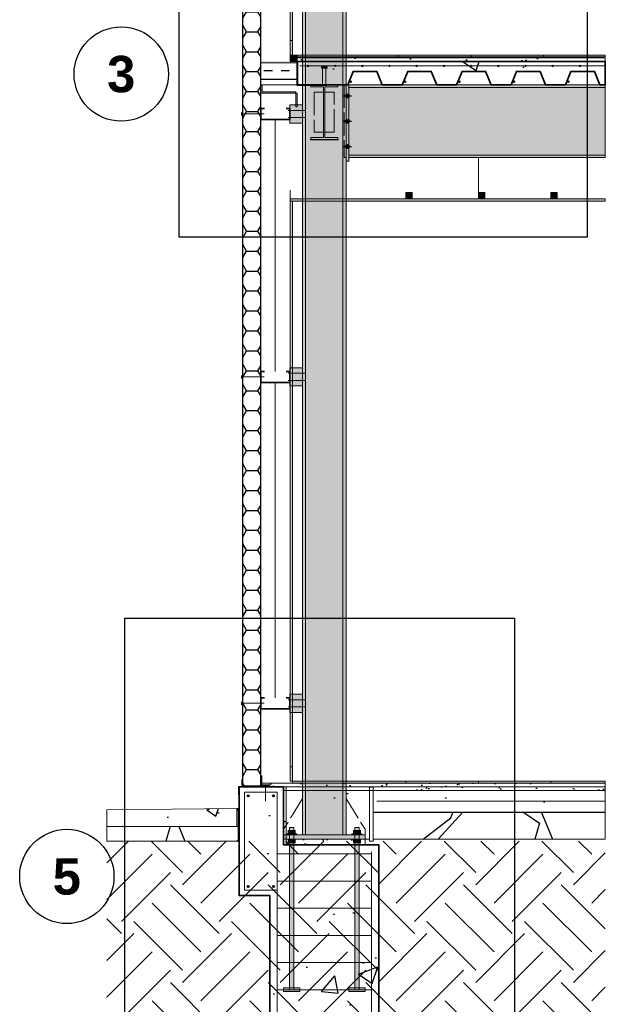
# Model space of a CAD drawing. Header units: millimetres. Extents: x 6 to 4194, y 6 to 5934.
# Tile 3 of 7: x 2474 to 3120, y 1094 to 2180. Entities that reach past the tile are written whole.
import ezdxf
from ezdxf.enums import TextEntityAlignment as Align

# ---------------------------------------------------------------- set-up
doc = ezdxf.new("R2010")
doc.units = ezdxf.units.MM
doc.header["$LTSCALE"] = 20
doc.linetypes.add('DASHED', pattern=[1.524, 1.27, -0.254])
for name, color, linetype in [('A-ACERO-CORTADO', 250, 'Continuous'), ('A-ACERO-VISTA', 8, 'Continuous'), ('A-AISLACION-EPS', 50, 'Continuous'), ('A-AISLACION-LANA', 40, 'Continuous'), ('A-AISLACION-PIR', 50, 'Continuous'), ('A-ALUMINIO', 253, 'Continuous'), ('A-ARMADURAS', 14, 'Continuous'), ('A-BARRERAS-MEMBRANAS', 7, 'Continuous'), ('A-CHAPA-GALVANIZADA', 253, 'Continuous'), ('A-CONTORNOS', 7, 'Continuous'), ('A-GROUT', 251, 'Continuous'), ('A-HORMIGON-INSITU', 33, 'Continuous'), ('A-HORMIGON-SIMPLE', 9, 'Continuous'), ('A-MORTERO-CARPETAS', 252, 'Continuous'), ('A-NEOPRENO-SELLADORES', 7, 'Continuous'), ('A-PROYECCION-OCULTO', 8, 'DASHED'), ('A-SELLADOR-INTUMESCENTE', 1, 'Continuous'), ('A-SOLADOS', 31, 'Continuous'), ('A-TERRENO', 32, 'Continuous'), ('A-TOSCA', 42, 'Continuous'), ('A-VISTA', 8, 'Continuous'), ('A-YESO-CIELORRASO', 254, 'Continuous'), ('X-REFERENCIAS', 1, 'Continuous')]:
    doc.layers.add(name, color=color, linetype=linetype)
doc.styles.add('ARIAL-B', font='arialbd.ttf')

msp = doc.modelspace()

# ---------------------------------------------------------------- hatches: boundary and pattern name
at = {"layer": 'A-ACERO-CORTADO', "true_color": 0x4d545c}
h = msp.add_hatch(color=251, dxfattribs=at)
h.dxf.hatch_style = 1
h.paths.add_polyline_path([(2806.8, 2126.4), (2813, 2126.4), (2813, 2128), (2806.8, 2128)])
h = msp.add_hatch(color=251, dxfattribs=at)
h.dxf.hatch_style = 1
h.paths.add_polyline_path([(2808, 2108), (2811.8, 2108), (2811.8, 2128), (2808, 2128)])
h = msp.add_hatch(color=251, dxfattribs=at)
h.dxf.hatch_style = 1
h.paths.add_polyline_path([(2795, 2108), (2825, 2108), (2825, 2105.9), (2810.7, 2105.9), (2810.7, 2050.1), (2825, 2050.1), (2825, 2048), (2795, 2048), (2795, 2050.1), (2809.3, 2050.1), (2809.3, 2105.9), (2795, 2105.9)])
h = msp.add_hatch(color=251, dxfattribs=at)
h.dxf.hatch_style = 1
h.paths.add_polyline_path([(2768.4, 1281), (2779.6, 1281), (2779.6, 1282.2), (2768.4, 1282.2)])
h = msp.add_hatch(color=251, dxfattribs=at)
h.dxf.hatch_style = 1
h.paths.add_polyline_path([(2771.6, 1110), (2776.4, 1110), (2776.4, 1289), (2771.6, 1289)])
h = msp.add_hatch(color=251, dxfattribs=at)
h.dxf.hatch_style = 1
h.paths.add_polyline_path([(2840.4, 1281), (2851.6, 1281), (2851.6, 1282.2), (2840.4, 1282.2)])
h = msp.add_hatch(color=251, dxfattribs=at)
h.dxf.hatch_style = 1
h.paths.add_polyline_path([(2843.6, 1110), (2848.4, 1110), (2848.4, 1289), (2843.6, 1289)])
h = msp.add_hatch(color=251, dxfattribs=at)
h.dxf.hatch_style = 1
h.paths.add_polyline_path([(2765, 1276), (2855, 1276), (2855, 1281), (2765, 1281)])
h = msp.add_hatch(color=251, dxfattribs=at)
h.dxf.hatch_style = 1
h.paths.add_polyline_path([(2765, 1108), (2783, 1108), (2783, 1112), (2765, 1112)])
h = msp.add_hatch(color=251, dxfattribs=at)
h.dxf.hatch_style = 1
h.paths.add_polyline_path([(2837, 1108), (2855, 1108), (2855, 1112), (2837, 1112)])
at = {"layer": 'A-ACERO-VISTA', "true_color": 0xdfe3e7}
h = msp.add_hatch(color=254, dxfattribs=at)
h.dxf.hatch_style = 1
h.paths.add_polyline_path([(2786, 1281), (2834, 1281), (2834, 2911), (2786, 2911)])
h = msp.add_hatch(color=254, dxfattribs=at)
h.dxf.hatch_style = 1
h.paths.add_polyline_path([(2834, 2024), (2837, 2024), (2837, 2108), (2834, 2108)])
h = msp.add_hatch(color=254, dxfattribs=at)
h.dxf.hatch_style = 1
h.paths.add_polyline_path([(2837, 2028), (3120, 2028), (3120, 2108), (2837, 2108)])
h = msp.add_hatch(color=254, dxfattribs=at)
h.dxf.hatch_style = 1
h.paths.add_polyline_path([(2772, 2066), (2786, 2066), (2786, 2086), (2772, 2086)])
h = msp.add_hatch(color=254, dxfattribs=at)
h.dxf.hatch_style = 1
h.paths.add_polyline_path([(2772, 1776), (2786, 1776), (2786, 1796), (2772, 1796)])
h = msp.add_hatch(color=254, dxfattribs=at)
h.dxf.hatch_style = 1
h.paths.add_polyline_path([(2772, 1416), (2786, 1416), (2786, 1436), (2772, 1436)])
at = {"layer": 'A-AISLACION-EPS'}
h = msp.add_hatch(dxfattribs=at)
h.set_pattern_fill('ZIGZAG', color=256, scale=6, angle=90)
h.paths.add_polyline_path([(2765, 1270), (2768, 1270), (2768, 1334), (2765, 1334)])
h = msp.add_hatch(dxfattribs=at)
h.set_pattern_fill('ZIGZAG', color=256, scale=6, angle=90)
h.paths.add_polyline_path([(2860, 1274), (2864, 1274), (2864, 1334), (2860, 1334)])
h = msp.add_hatch(dxfattribs=at)
h.set_pattern_fill('ZIGZAG', color=256, scale=6, angle=90)
h.paths.add_polyline_path([(2713.6, 1290), (2715.2, 1290), (2715.2, 1310), (2713.6, 1310)])
at = {"layer": 'A-AISLACION-LANA'}
h = msp.add_hatch(dxfattribs=at)
h.set_pattern_fill('INSUL', color=256, scale=3)
h.paths.add_polyline_path([(2740, 2108), (2780, 2108), (2780, 2132.4), (2740, 2132.4)])
at = {"layer": 'A-AISLACION-PIR'}
h = msp.add_hatch(dxfattribs=at)
h.set_pattern_fill('HONEY', color=256, scale=4)
h.paths.add_polyline_path([(2720, 1335), (2740, 1335), (2740, 2198), (2720, 2198)])
at = {"layer": 'A-ALUMINIO', "true_color": 0x9aa3ab}
h = msp.add_hatch(color=253, dxfattribs=at)
h.dxf.hatch_style = 1
h.paths.add_polyline_path([(2900, 1982.5), (2907, 1982.5), (2907, 1989.4), (2900, 1989.4)])
h = msp.add_hatch(color=253, dxfattribs=at)
h.dxf.hatch_style = 1
h.paths.add_polyline_path([(2980, 1982.5), (2987, 1982.5), (2987, 1989.4), (2980, 1989.4)])
h = msp.add_hatch(color=253, dxfattribs=at)
h.dxf.hatch_style = 1
h.paths.add_polyline_path([(3060, 1982.5), (3067, 1982.5), (3067, 1989.4), (3060, 1989.4)])
at = {"layer": 'A-ARMADURAS'}
h = msp.add_hatch(color=256, dxfattribs=at)
h.dxf.hatch_style = 1
h.paths.add_polyline_path([(2792.7, 2129), (2792.6, 2129.2), (2792.6, 2129.4), (2792.4, 2129.6), (2792.2, 2129.6), (2792, 2129.7), (2791.8, 2129.6), (2791.6, 2129.6), (2791.4, 2129.4), (2791.4, 2129.2), (2791.3, 2129), (2791.4, 2128.8), (2791.4, 2128.6), (2791.6, 2128.4), (2791.8, 2128.4), (2792, 2128.3), (2792.2, 2128.4), (2792.4, 2128.4), (2792.6, 2128.6), (2792.6, 2128.8)])
h = msp.add_hatch(color=256, dxfattribs=at)
h.dxf.hatch_style = 1
h.paths.add_polyline_path([(2822.7, 2129), (2822.6, 2129.2), (2822.6, 2129.4), (2822.4, 2129.6), (2822.2, 2129.6), (2822, 2129.7), (2821.8, 2129.6), (2821.6, 2129.6), (2821.4, 2129.4), (2821.4, 2129.2), (2821.3, 2129), (2821.4, 2128.8), (2821.4, 2128.6), (2821.6, 2128.4), (2821.8, 2128.4), (2822, 2128.3), (2822.2, 2128.4), (2822.4, 2128.4), (2822.6, 2128.6), (2822.6, 2128.8)])
h = msp.add_hatch(color=256, dxfattribs=at)
h.dxf.hatch_style = 1
h.paths.add_polyline_path([(2852.7, 2129), (2852.6, 2129.2), (2852.6, 2129.4), (2852.4, 2129.6), (2852.2, 2129.6), (2852, 2129.7), (2851.8, 2129.6), (2851.6, 2129.6), (2851.4, 2129.4), (2851.4, 2129.2), (2851.3, 2129), (2851.4, 2128.8), (2851.4, 2128.6), (2851.6, 2128.4), (2851.8, 2128.4), (2852, 2128.3), (2852.2, 2128.4), (2852.4, 2128.4), (2852.6, 2128.6), (2852.6, 2128.8)])
h = msp.add_hatch(color=256, dxfattribs=at)
h.dxf.hatch_style = 1
h.paths.add_polyline_path([(2882.7, 2129), (2882.6, 2129.2), (2882.6, 2129.4), (2882.4, 2129.6), (2882.2, 2129.6), (2882, 2129.7), (2881.8, 2129.6), (2881.6, 2129.6), (2881.4, 2129.4), (2881.4, 2129.2), (2881.3, 2129), (2881.4, 2128.8), (2881.4, 2128.6), (2881.6, 2128.4), (2881.8, 2128.4), (2882, 2128.3), (2882.2, 2128.4), (2882.4, 2128.4), (2882.6, 2128.6), (2882.6, 2128.8)])
h = msp.add_hatch(color=256, dxfattribs=at)
h.dxf.hatch_style = 1
h.paths.add_polyline_path([(2912.7, 2129), (2912.6, 2129.2), (2912.6, 2129.4), (2912.4, 2129.6), (2912.2, 2129.6), (2912, 2129.7), (2911.8, 2129.6), (2911.6, 2129.6), (2911.4, 2129.4), (2911.4, 2129.2), (2911.3, 2129), (2911.4, 2128.8), (2911.4, 2128.6), (2911.6, 2128.4), (2911.8, 2128.4), (2912, 2128.3), (2912.2, 2128.4), (2912.4, 2128.4), (2912.6, 2128.6), (2912.6, 2128.8)])
h = msp.add_hatch(color=256, dxfattribs=at)
h.dxf.hatch_style = 1
h.paths.add_polyline_path([(2942.7, 2129), (2942.6, 2129.2), (2942.6, 2129.4), (2942.4, 2129.6), (2942.2, 2129.6), (2942, 2129.7), (2941.8, 2129.6), (2941.6, 2129.6), (2941.4, 2129.4), (2941.4, 2129.2), (2941.3, 2129), (2941.4, 2128.8), (2941.4, 2128.6), (2941.6, 2128.4), (2941.8, 2128.4), (2942, 2128.3), (2942.2, 2128.4), (2942.4, 2128.4), (2942.6, 2128.6), (2942.6, 2128.8)])
h = msp.add_hatch(color=256, dxfattribs=at)
h.dxf.hatch_style = 1
h.paths.add_polyline_path([(2972.7, 2129), (2972.6, 2129.2), (2972.6, 2129.4), (2972.4, 2129.6), (2972.2, 2129.6), (2972, 2129.7), (2971.8, 2129.6), (2971.6, 2129.6), (2971.4, 2129.4), (2971.4, 2129.2), (2971.3, 2129), (2971.4, 2128.8), (2971.4, 2128.6), (2971.6, 2128.4), (2971.8, 2128.4), (2972, 2128.3), (2972.2, 2128.4), (2972.4, 2128.4), (2972.6, 2128.6), (2972.6, 2128.8)])
h = msp.add_hatch(color=256, dxfattribs=at)
h.dxf.hatch_style = 1
h.paths.add_polyline_path([(3002.7, 2129), (3002.6, 2129.2), (3002.6, 2129.4), (3002.4, 2129.6), (3002.2, 2129.6), (3002, 2129.7), (3001.8, 2129.6), (3001.6, 2129.6), (3001.4, 2129.4), (3001.4, 2129.2), (3001.3, 2129), (3001.4, 2128.8), (3001.4, 2128.6), (3001.6, 2128.4), (3001.8, 2128.4), (3002, 2128.3), (3002.2, 2128.4), (3002.4, 2128.4), (3002.6, 2128.6), (3002.6, 2128.8)])
h = msp.add_hatch(color=256, dxfattribs=at)
h.dxf.hatch_style = 1
h.paths.add_polyline_path([(3032.7, 2129), (3032.6, 2129.2), (3032.6, 2129.4), (3032.4, 2129.6), (3032.2, 2129.6), (3032, 2129.7), (3031.8, 2129.6), (3031.6, 2129.6), (3031.4, 2129.4), (3031.4, 2129.2), (3031.3, 2129), (3031.4, 2128.8), (3031.4, 2128.6), (3031.6, 2128.4), (3031.8, 2128.4), (3032, 2128.3), (3032.2, 2128.4), (3032.4, 2128.4), (3032.6, 2128.6), (3032.6, 2128.8)])
h = msp.add_hatch(color=256, dxfattribs=at)
h.dxf.hatch_style = 1
h.paths.add_polyline_path([(3062.7, 2129), (3062.6, 2129.2), (3062.6, 2129.4), (3062.4, 2129.6), (3062.2, 2129.6), (3062, 2129.7), (3061.8, 2129.6), (3061.6, 2129.6), (3061.4, 2129.4), (3061.4, 2129.2), (3061.3, 2129), (3061.4, 2128.8), (3061.4, 2128.6), (3061.6, 2128.4), (3061.8, 2128.4), (3062, 2128.3), (3062.2, 2128.4), (3062.4, 2128.4), (3062.6, 2128.6), (3062.6, 2128.8)])
h = msp.add_hatch(color=256, dxfattribs=at)
h.dxf.hatch_style = 1
h.paths.add_polyline_path([(3092.7, 2129), (3092.6, 2129.2), (3092.6, 2129.4), (3092.4, 2129.6), (3092.2, 2129.6), (3092, 2129.7), (3091.8, 2129.6), (3091.6, 2129.6), (3091.4, 2129.4), (3091.4, 2129.2), (3091.3, 2129), (3091.4, 2128.8), (3091.4, 2128.6), (3091.6, 2128.4), (3091.8, 2128.4), (3092, 2128.3), (3092.2, 2128.4), (3092.4, 2128.4), (3092.6, 2128.6), (3092.6, 2128.8)])
h = msp.add_hatch(color=256, dxfattribs=at)
h.dxf.hatch_style = 1
h.paths.add_polyline_path([(2840, 2111.6), (2839.9, 2111.9), (2839.8, 2112.2), (2839.6, 2112.4), (2839.3, 2112.5), (2839, 2112.6), (2838.7, 2112.5), (2838.4, 2112.4), (2838.2, 2112.2), (2838.1, 2111.9), (2838, 2111.6), (2838.1, 2111.3), (2838.2, 2111), (2838.4, 2110.8), (2838.7, 2110.7), (2839, 2110.6), (2839.3, 2110.7), (2839.6, 2110.8), (2839.8, 2111), (2839.9, 2111.3)])
h = msp.add_hatch(color=256, dxfattribs=at)
h.dxf.hatch_style = 1
h.paths.add_polyline_path([(2900, 2111.6), (2899.9, 2111.9), (2899.8, 2112.2), (2899.6, 2112.4), (2899.3, 2112.5), (2899, 2112.6), (2898.7, 2112.5), (2898.4, 2112.4), (2898.2, 2112.2), (2898.1, 2111.9), (2898, 2111.6), (2898.1, 2111.3), (2898.2, 2111), (2898.4, 2110.8), (2898.7, 2110.7), (2899, 2110.6), (2899.3, 2110.7), (2899.6, 2110.8), (2899.8, 2111), (2899.9, 2111.3)])
h = msp.add_hatch(color=256, dxfattribs=at)
h.dxf.hatch_style = 1
h.paths.add_polyline_path([(2960, 2111.6), (2959.9, 2111.9), (2959.8, 2112.2), (2959.6, 2112.4), (2959.3, 2112.5), (2959, 2112.6), (2958.7, 2112.5), (2958.4, 2112.4), (2958.2, 2112.2), (2958.1, 2111.9), (2958, 2111.6), (2958.1, 2111.3), (2958.2, 2111), (2958.4, 2110.8), (2958.7, 2110.7), (2959, 2110.6), (2959.3, 2110.7), (2959.6, 2110.8), (2959.8, 2111), (2959.9, 2111.3)])
h = msp.add_hatch(color=256, dxfattribs=at)
h.dxf.hatch_style = 1
h.paths.add_polyline_path([(3020, 2111.6), (3019.9, 2111.9), (3019.8, 2112.2), (3019.6, 2112.4), (3019.3, 2112.5), (3019, 2112.6), (3018.7, 2112.5), (3018.4, 2112.4), (3018.2, 2112.2), (3018.1, 2111.9), (3018, 2111.6), (3018.1, 2111.3), (3018.2, 2111), (3018.4, 2110.8), (3018.7, 2110.7), (3019, 2110.6), (3019.3, 2110.7), (3019.6, 2110.8), (3019.8, 2111), (3019.9, 2111.3)])
h = msp.add_hatch(color=256, dxfattribs=at)
h.dxf.hatch_style = 1
h.paths.add_polyline_path([(3080, 2111.6), (3079.9, 2111.9), (3079.8, 2112.2), (3079.6, 2112.4), (3079.3, 2112.5), (3079, 2112.6), (3078.7, 2112.5), (3078.4, 2112.4), (3078.2, 2112.2), (3078.1, 2111.9), (3078, 2111.6), (3078.1, 2111.3), (3078.2, 2111), (3078.4, 2110.8), (3078.7, 2110.7), (3079, 2110.6), (3079.3, 2110.7), (3079.6, 2110.8), (3079.8, 2111), (3079.9, 2111.3)])
h = msp.add_hatch(color=256, dxfattribs=at)
h.dxf.hatch_style = 1
h.paths.add_polyline_path([(2837.8, 2096), (2837.7, 2096.7), (2837.4, 2097.3), (2836.9, 2097.8), (2836.3, 2098.1), (2835.6, 2098.2), (2834.9, 2098.1), (2834.3, 2097.8), (2833.8, 2097.3), (2833.5, 2096.7), (2833.4, 2096), (2833.5, 2095.3), (2833.8, 2094.7), (2834.3, 2094.2), (2834.9, 2093.9), (2835.6, 2093.8), (2836.3, 2093.9), (2836.9, 2094.2), (2837.4, 2094.7), (2837.7, 2095.3)])
h = msp.add_hatch(color=256, dxfattribs=at)
h.dxf.hatch_style = 1
h.paths.add_polyline_path([(2837.8, 2068), (2837.7, 2068.7), (2837.4, 2069.3), (2836.9, 2069.8), (2836.3, 2070.1), (2835.6, 2070.2), (2834.9, 2070.1), (2834.3, 2069.8), (2833.8, 2069.3), (2833.5, 2068.7), (2833.4, 2068), (2833.5, 2067.3), (2833.8, 2066.7), (2834.3, 2066.2), (2834.9, 2065.9), (2835.6, 2065.8), (2836.3, 2065.9), (2836.9, 2066.2), (2837.4, 2066.7), (2837.7, 2067.3)])
h = msp.add_hatch(color=256, dxfattribs=at)
h.dxf.hatch_style = 1
h.paths.add_polyline_path([(2837.8, 2040), (2837.7, 2040.7), (2837.4, 2041.3), (2836.9, 2041.8), (2836.3, 2042.1), (2835.6, 2042.2), (2834.9, 2042.1), (2834.3, 2041.8), (2833.8, 2041.3), (2833.5, 2040.7), (2833.4, 2040), (2833.5, 2039.3), (2833.8, 2038.7), (2834.3, 2038.2), (2834.9, 2037.9), (2835.6, 2037.8), (2836.3, 2037.9), (2836.9, 2038.2), (2837.4, 2038.7), (2837.7, 2039.3)])
h = msp.add_hatch(color=256, dxfattribs=at)
h.dxf.hatch_style = 1
h.paths.add_polyline_path([(2727.2, 1324), (2727.1, 1324.4), (2727, 1324.7), (2726.7, 1325), (2726.4, 1325.1), (2726, 1325.2), (2725.6, 1325.1), (2725.3, 1325), (2725, 1324.7), (2724.9, 1324.4), (2724.8, 1324), (2724.9, 1323.6), (2725, 1323.3), (2725.3, 1323), (2725.6, 1322.9), (2726, 1322.8), (2726.4, 1322.9), (2726.7, 1323), (2727, 1323.3), (2727.1, 1323.6)])
h = msp.add_hatch(color=256, dxfattribs=at)
h.dxf.hatch_style = 1
h.paths.add_polyline_path([(2755.2, 1324), (2755.1, 1324.4), (2755, 1324.7), (2754.7, 1325), (2754.4, 1325.1), (2754, 1325.2), (2753.6, 1325.1), (2753.3, 1325), (2753, 1324.7), (2752.9, 1324.4), (2752.8, 1324), (2752.9, 1323.6), (2753, 1323.3), (2753.3, 1323), (2753.6, 1322.9), (2754, 1322.8), (2754.4, 1322.9), (2754.7, 1323), (2755, 1323.3), (2755.1, 1323.6)])
h = msp.add_hatch(color=256, dxfattribs=at)
h.dxf.hatch_style = 1
h.paths.add_polyline_path([(2727.2, 1224), (2727.1, 1224.4), (2727, 1224.7), (2726.7, 1225), (2726.4, 1225.1), (2726, 1225.2), (2725.6, 1225.1), (2725.3, 1225), (2725, 1224.7), (2724.9, 1224.4), (2724.8, 1224), (2724.9, 1223.6), (2725, 1223.3), (2725.3, 1223), (2725.6, 1222.9), (2726, 1222.8), (2726.4, 1222.9), (2726.7, 1223), (2727, 1223.3), (2727.1, 1223.6)])
h = msp.add_hatch(color=256, dxfattribs=at)
h.dxf.hatch_style = 1
h.paths.add_polyline_path([(2755.2, 1224), (2755.1, 1224.4), (2755, 1224.7), (2754.7, 1225), (2754.4, 1225.1), (2754, 1225.2), (2753.6, 1225.1), (2753.3, 1225), (2753, 1224.7), (2752.9, 1224.4), (2752.8, 1224), (2752.9, 1223.6), (2753, 1223.3), (2753.3, 1223), (2753.6, 1222.9), (2754, 1222.8), (2754.4, 1222.9), (2754.7, 1223), (2755, 1223.3), (2755.1, 1223.6)])
at = {"layer": 'A-BARRERAS-MEMBRANAS', "true_color": 0x000000}
h = msp.add_hatch(color=18, dxfattribs=at)
h.dxf.hatch_style = 1
h.paths.add_polyline_path([(2864, 1305.6), (3120, 1305.6), (3120, 1306), (2864, 1306)])
at = {"layer": 'A-CHAPA-GALVANIZADA', "true_color": 0x8f989f}
h = msp.add_hatch(color=252, dxfattribs=at)
h.dxf.hatch_style = 1
h.paths.add_polyline_path([(2772.4, 2134), (2780, 2134), (2780, 2141), (2772.4, 2141)])
h = msp.add_hatch(color=252, dxfattribs=at)
h.dxf.hatch_style = 1
h.paths.add_polyline_path([(2740, 2108), (2740, 2099), (2780, 2099), (2780, 2084), (2778.6, 2084), (2778.6, 2100.4), (2741.4, 2100.4), (2741.4, 2108)])
h = msp.add_hatch(color=252, dxfattribs=at)
h.dxf.hatch_style = 1
h.paths.add_polyline_path([(2740, 1336), (2741, 1336), (2741, 1346), (2740, 1346)])
h = msp.add_hatch(color=252, dxfattribs=at)
h.dxf.hatch_style = 1
h.paths.add_polyline_path([(2740, 1335), (2750, 1335), (2750, 1336), (2740, 1336)])
at = {"layer": 'A-GROUT'}
h = msp.add_hatch(dxfattribs=at)
h.set_pattern_fill('AR-SAND', color=256, scale=0.4)
h.paths.add_polyline_path([(2765, 1270), (2855, 1270), (2855, 1276), (2765, 1276)])
at = {"layer": 'A-HORMIGON-INSITU'}
h = msp.add_hatch(dxfattribs=at)
h.set_pattern_fill('AR-CONC', color=256, scale=1.2)
h.paths.add_polyline_path([(2780.4, 2134), (3120, 2134), (3120, 2108), (3114, 2108), (3108, 2123), (3082, 2123), (3076, 2108), (3054, 2108), (3048, 2123), (3022, 2123), (3016, 2108), (2994, 2108), (2988, 2123), (2962, 2123), (2956, 2108), (2934, 2108), (2928, 2123), (2902, 2123), (2896, 2108), (2874, 2108), (2868, 2123), (2842, 2123), (2836, 2108), (2814, 2108), (2780.4, 2108.4)])
h = msp.add_hatch(dxfattribs=at)
h.set_pattern_fill('AR-CONC', color=256, scale=1.2)
h.paths.add_polyline_path([(2750, 1070), (2870, 1070), (2870, 1270), (2765, 1270), (2765, 1334), (2716, 1334), (2716, 1214), (2750, 1214)])
at = {"layer": 'A-HORMIGON-SIMPLE'}
h = msp.add_hatch(dxfattribs=at)
h.set_pattern_fill('AR-CONC', color=256, scale=0.8)
h.paths.add_polyline_path([(2768, 1276), (2860, 1276), (2860, 1330), (2768, 1330)])
h = msp.add_hatch(dxfattribs=at)
h.set_pattern_fill('AR-CONC', color=256, scale=0.8)
h.paths.add_polyline_path([(2864, 1306), (3120, 1306), (3120, 1330), (2864, 1330)])
h = msp.add_hatch(dxfattribs=at)
h.set_pattern_fill('AR-CONC', color=256, scale=0.8)
h.paths.add_polyline_path([(2570, 1290), (2713.6, 1290), (2713.6, 1310), (2570, 1308.6)])
at = {"layer": 'A-MORTERO-CARPETAS', "true_color": 0x8d8d8d}
h = msp.add_hatch(color=252, dxfattribs=at)
h.dxf.hatch_style = 1
h.paths.add_polyline_path([(2780, 2138), (3120, 2138), (3120, 2139), (2780, 2139)])
at = {"layer": 'A-MORTERO-CARPETAS'}
h = msp.add_hatch(dxfattribs=at)
h.set_pattern_fill('AR-SAND', color=256, scale=0.6)
h.paths.add_polyline_path([(2780, 2134), (3120, 2134), (3120, 2138), (2780, 2138)])
h = msp.add_hatch(dxfattribs=at)
h.set_pattern_fill('AR-SAND', color=256, scale=0.6)
h.paths.add_polyline_path([(2740, 1334), (3120, 1334), (3120, 1338), (2740, 1338)])
at = {"layer": 'A-MORTERO-CARPETAS', "true_color": 0x8d8d8d}
h = msp.add_hatch(color=252, dxfattribs=at)
h.dxf.hatch_style = 1
h.paths.add_polyline_path([(2774.8, 1337), (3120, 1337), (3120, 1338), (2774.8, 1338)])
at = {"layer": 'A-MORTERO-CARPETAS'}
h = msp.add_hatch(dxfattribs=at)
h.set_pattern_fill('AR-SAND', color=256, scale=0.4)
h.paths.add_polyline_path([(2765, 1330), (3120, 1330), (3120, 1334), (2765, 1334)])
at = {"layer": 'A-NEOPRENO-SELLADORES', "true_color": 0x222222}
h = msp.add_hatch(color=250, dxfattribs=at)
h.dxf.hatch_style = 1
h.paths.add_polyline_path([(2718.2, 2074.2), (2719.8, 2074.2), (2719.8, 2077.8), (2718.2, 2077.8)])
h = msp.add_hatch(color=250, dxfattribs=at)
h.dxf.hatch_style = 1
h.paths.add_polyline_path([(2718.2, 1784.2), (2719.8, 1784.2), (2719.8, 1787.8), (2718.2, 1787.8)])
h = msp.add_hatch(color=250, dxfattribs=at)
h.dxf.hatch_style = 1
h.paths.add_polyline_path([(2718.2, 1424.2), (2719.8, 1424.2), (2719.8, 1427.8), (2718.2, 1427.8)])
at = {"layer": 'A-NEOPRENO-SELLADORES', "true_color": 0x111111}
h = msp.add_hatch(color=250, dxfattribs=at)
h.dxf.hatch_style = 1
h.paths.add_polyline_path([(2718.4, 1335), (2720, 1335), (2720, 1342), (2718.4, 1342)])
h = msp.add_hatch(color=250, dxfattribs=at)
h.dxf.hatch_style = 1
h.paths.add_polyline_path([(2713.6, 1307.6), (2715.2, 1307.6), (2715.2, 1310), (2713.6, 1310)])
at = {"layer": 'A-NEOPRENO-SELLADORES', "true_color": 0x222222}
h = msp.add_hatch(color=250, dxfattribs=at)
h.dxf.hatch_style = 1
h.paths.add_polyline_path([(2769.6, 1282.2), (2778.4, 1282.2), (2778.4, 1286.4), (2769.6, 1286.4)])
h = msp.add_hatch(color=250, dxfattribs=at)
h.dxf.hatch_style = 1
h.paths.add_polyline_path([(2841.6, 1282.2), (2850.4, 1282.2), (2850.4, 1286.4), (2841.6, 1286.4)])
h = msp.add_hatch(color=250, dxfattribs=at)
h.dxf.hatch_style = 1
h.paths.add_polyline_path([(2769.6, 1271.4), (2778.4, 1271.4), (2778.4, 1275.6), (2769.6, 1275.6)])
h = msp.add_hatch(color=250, dxfattribs=at)
h.dxf.hatch_style = 1
h.paths.add_polyline_path([(2841.6, 1271.4), (2850.4, 1271.4), (2850.4, 1275.6), (2841.6, 1275.6)])
at = {"layer": 'A-SELLADOR-INTUMESCENTE', "true_color": 0xc0392b}
h = msp.add_hatch(color=22, dxfattribs=at)
h.dxf.hatch_style = 1
h.paths.add_polyline_path([(2740, 2132.4), (2780, 2132.4), (2780, 2134), (2740, 2134)])
at = {"layer": 'A-SOLADOS', "true_color": 0xcdbb9c}
h = msp.add_hatch(color=9, dxfattribs=at)
h.dxf.hatch_style = 1
h.paths.add_polyline_path([(2772.4, 2141), (2774.9, 2141), (2774.9, 2157), (2772.4, 2157)])
h = msp.add_hatch(color=9, dxfattribs=at)
h.dxf.hatch_style = 1
h.paths.add_polyline_path([(2780, 2139), (3120, 2139), (3120, 2141), (2780, 2141)])
h = msp.add_hatch(color=9, dxfattribs=at)
h.dxf.hatch_style = 1
h.paths.add_polyline_path([(2772.4, 1340), (2774.9, 1340), (2774.9, 1356), (2772.4, 1356)])
h = msp.add_hatch(color=9, dxfattribs=at)
h.dxf.hatch_style = 1
h.paths.add_polyline_path([(2774.8, 1338), (3120, 1338), (3120, 1340), (2774.8, 1340)])
at = {"layer": 'A-TERRENO'}
h = msp.add_hatch(dxfattribs=at)
h.set_pattern_fill('EARTH', color=256, scale=12, angle=45)
h.paths.add_polyline_path([(2570, 960), (3120, 960), (3120, 1274), (2570, 1274)])
at = {"layer": 'A-TOSCA'}
h = msp.add_hatch(dxfattribs=at)
h.set_pattern_fill('GRAVEL', color=256, scale=8)
h.paths.add_polyline_path([(2864, 1276), (3120, 1276), (3120, 1305.6), (2864, 1305.6)])
h = msp.add_hatch(dxfattribs=at)
h.set_pattern_fill('GRAVEL', color=256, scale=8)
h.paths.add_polyline_path([(2570, 1274), (2715.2, 1274), (2715.2, 1290), (2570, 1290)])
at = {"layer": 'A-VISTA', "true_color": 0xf2f2f2}
h = msp.add_hatch(color=7, dxfattribs=at)
h.dxf.hatch_style = 1
h.paths.add_polyline_path([(2772.4, 1980), (3120, 1980), (3120, 1982.5), (2772.4, 1982.5)])
at = {"layer": 'A-YESO-CIELORRASO'}
h = msp.add_hatch(dxfattribs=at)
h.set_pattern_fill('AR-SAND', color=256, scale=0.3)
h.paths.add_polyline_path([(2772.4, 2141), (2774.9, 2141), (2774.9, 2780), (2772.4, 2780)])
h = msp.add_hatch(dxfattribs=at)
h.set_pattern_fill('AR-SAND', color=256, scale=0.3)
h.paths.add_polyline_path([(2772.4, 1340), (2774.9, 1340), (2774.9, 1980), (2772.4, 1980)])

# ---------------------------------------------------------------- linework, layer by layer
at = {"layer": 'A-ARMADURAS', "lineweight": 13}
for points in [[(2783, 2129), (3120, 2129)], [(2722, 1220), (2758, 1220), (2758, 1328), (2722, 1328), (2722, 1220)], [(2868, 1318), (3120, 1318)], [(2758, 1260), (2862, 1260)], [(2758, 1230), (2862, 1230)], [(2758, 1200), (2862, 1200)], [(2758, 1170), (2862, 1170)], [(2758, 1140), (2862, 1140)], [(2758, 1110), (2862, 1110)]]:
    msp.add_lwpolyline(points, dxfattribs=at)
at = {"layer": 'A-ARMADURAS', "lineweight": 18}
for points in [[(2770, 992), (2758, 992), (2758, 1262)], [(2850, 992), (2862, 992), (2862, 1262)]]:
    msp.add_lwpolyline(points, dxfattribs=at)
at = {"layer": 'A-ARMADURAS'}
for centre, radius in [((2792, 2129), 0.68), ((2822, 2129), 0.68), ((2852, 2129), 0.68), ((2882, 2129), 0.68), ((2912, 2129), 0.68), ((2942, 2129), 0.68), ((2972, 2129), 0.68), ((3002, 2129), 0.68), ((3032, 2129), 0.68), ((3062, 2129), 0.68), ((3092, 2129), 0.68), ((2839, 2111.6), 0.96), ((2899, 2111.6), 0.96), ((2959, 2111.6), 0.96), ((3019, 2111.6), 0.96), ((3079, 2111.6), 0.96), ((2835.6, 2096), 2.2), ((2835.6, 2068), 2.2), ((2835.6, 2040), 2.2), ((2726, 1324), 1.2), ((2754, 1324), 1.2), ((2726, 1224), 1.2), ((2754, 1224), 1.2)]:
    msp.add_circle(centre, radius, dxfattribs=at)
at = {"layer": 'A-CONTORNOS', "lineweight": 13}
for points in [[(2789.4, 1281), (2789.4, 2911)], [(2830.6, 1281), (2830.6, 2911)], [(2892, 2139), (2892, 2141)], [(2972, 2139), (2972, 2141)], [(3052, 2139), (3052, 2141)], [(2837, 2105.3), (3120, 2105.3)], [(2837, 2030.7), (3120, 2030.7)], [(2980, 1989.4), (2980, 2028)], [(2900, 1338), (2900, 1340)], [(2980, 1338), (2980, 1340)], [(3060, 1338), (3060, 1340)]]:
    msp.add_lwpolyline(points, dxfattribs=at)
at = {"layer": 'A-CONTORNOS', "lineweight": 18}
for points in [[(2772.4, 2141), (2774.9, 2141), (2774.9, 2780), (2772.4, 2780)], [(2720, 1335), (2740, 1335), (2740, 2198), (2720, 2198)], [(2780, 2139), (3120, 2139), (3120, 2141), (2780, 2141)], [(2740, 2108), (2780, 2108), (2780, 2132.4), (2740, 2132.4)], [(2780, 2134), (3120, 2134), (3120, 2138), (2780, 2138)], [(2772.4, 1980), (3120, 1980), (3120, 1982.5), (2772.4, 1982.5)], [(2772.4, 1340), (2774.9, 1340), (2774.9, 1980), (2772.4, 1980)], [(2740, 1334), (3120, 1334), (3120, 1338), (2740, 1338)], [(2774.8, 1338), (3120, 1338), (3120, 1340), (2774.8, 1340)], [(2765, 1330), (3120, 1330), (3120, 1334), (2765, 1334)], [(2768, 1276), (2860, 1276), (2860, 1330), (2768, 1330)], [(2864, 1306), (3120, 1306), (3120, 1330), (2864, 1330)], [(2570, 1290), (2713.6, 1290), (2713.6, 1310), (2570, 1308.6)], [(2864, 1276), (3120, 1276), (3120, 1305.6), (2864, 1305.6)], [(2570, 1274), (2715.2, 1274), (2715.2, 1290), (2570, 1290)], [(2765, 1276), (2855, 1276), (2855, 1281), (2765, 1281)], [(2765, 1270), (2855, 1270), (2855, 1276), (2765, 1276)]]:
    msp.add_lwpolyline(points, close=True, dxfattribs=at)
at = {"layer": 'A-CONTORNOS', "lineweight": 30}
for points in [[(2720.1, 1335), (2720.1, 2198)], [(2739.9, 1335), (2739.9, 2198)], [(2814, 2108), (2836, 2108), (2842, 2123), (2868, 2123), (2874, 2108), (2896, 2108), (2902, 2123), (2928, 2123), (2934, 2108), (2956, 2108), (2962, 2123), (2988, 2123), (2994, 2108), (3016, 2108), (3022, 2123), (3048, 2123), (3054, 2108), (3076, 2108), (3082, 2123), (3108, 2123), (3114, 2108), (3120, 2108)], [(2715.6, 1325), (2715.6, 1334.4), (2750, 1334.4)]]:
    msp.add_lwpolyline(points, dxfattribs=at)
at = {"layer": 'A-CONTORNOS', "lineweight": 13}
for points in [[(2772.4, 2141), (2774.9, 2141), (2774.9, 2157), (2772.4, 2157)], [(2772.4, 2134), (2780, 2134), (2780, 2141), (2772.4, 2141)], [(2806.8, 2126.4), (2813, 2126.4), (2813, 2128), (2806.8, 2128)], [(2808, 2108), (2811.8, 2108), (2811.8, 2128), (2808, 2128)], [(2740, 2108), (2740, 2099), (2780, 2099), (2780, 2084), (2778.6, 2084), (2778.6, 2100.4), (2741.4, 2100.4), (2741.4, 2108)], [(2834, 2024), (2837, 2024), (2837, 2108), (2834, 2108)], [(2772, 2066), (2786, 2066), (2786, 2086), (2772, 2086)], [(2772, 1776), (2786, 1776), (2786, 1796), (2772, 1796)], [(2772, 1416), (2786, 1416), (2786, 1436), (2772, 1436)], [(2772.4, 1340), (2774.9, 1340), (2774.9, 1356), (2772.4, 1356)], [(2740, 1336), (2741, 1336), (2741, 1346), (2740, 1346)], [(2740, 1335), (2750, 1335), (2750, 1336), (2740, 1336)], [(2765, 1270), (2768, 1270), (2768, 1334), (2765, 1334)], [(2860, 1274), (2864, 1274), (2864, 1334), (2860, 1334)], [(2713.6, 1290), (2715.2, 1290), (2715.2, 1310), (2713.6, 1310)], [(2768.4, 1281), (2779.6, 1281), (2779.6, 1282.2), (2768.4, 1282.2)], [(2771.6, 1110), (2776.4, 1110), (2776.4, 1289), (2771.6, 1289)], [(2840.4, 1281), (2851.6, 1281), (2851.6, 1282.2), (2840.4, 1282.2)], [(2843.6, 1110), (2848.4, 1110), (2848.4, 1289), (2843.6, 1289)], [(2765, 1108), (2783, 1108), (2783, 1112), (2765, 1112)], [(2837, 1108), (2855, 1108), (2855, 1112), (2837, 1112)]]:
    msp.add_lwpolyline(points, close=True, dxfattribs=at)
at = {"layer": 'A-CONTORNOS', "lineweight": 40}
msp.add_lwpolyline([(2780, 2134), (2780, 2108), (2813, 2108)], dxfattribs=at)
at = {"layer": 'A-CONTORNOS', "lineweight": 35}
for points in [[(2780.4, 2134), (3120, 2134), (3120, 2108), (3114, 2108), (3108, 2123), (3082, 2123), (3076, 2108), (3054, 2108), (3048, 2123), (3022, 2123), (3016, 2108), (2994, 2108), (2988, 2123), (2962, 2123), (2956, 2108), (2934, 2108), (2928, 2123), (2902, 2123), (2896, 2108), (2874, 2108), (2868, 2123), (2842, 2123), (2836, 2108), (2814, 2108), (2780.4, 2108.4)], [(2750, 1070), (2870, 1070), (2870, 1270), (2765, 1270), (2765, 1334), (2716, 1334), (2716, 1214), (2750, 1214)]]:
    msp.add_lwpolyline(points, close=True, dxfattribs=at)
at = {"layer": 'A-CONTORNOS', "lineweight": 20}
msp.add_lwpolyline([(2795, 2108), (2825, 2108), (2825, 2105.9), (2810.7, 2105.9), (2810.7, 2050.1), (2825, 2050.1), (2825, 2048), (2795, 2048), (2795, 2050.1), (2809.3, 2050.1), (2809.3, 2105.9), (2795, 2105.9)], close=True, dxfattribs=at)
at = {"layer": 'A-CONTORNOS', "lineweight": 25}
for points in [[(2831, 2096), (2840, 2096)], [(2831, 2068), (2840, 2068)], [(2831, 2040), (2840, 2040)]]:
    msp.add_lwpolyline(points, dxfattribs=at)
at = {"layer": 'A-CONTORNOS', "lineweight": 20}
for points in [[(2718.8, 2076), (2743.6, 2076)], [(2770, 2080), (2789, 2080)], [(2770, 2072), (2789, 2072)], [(2718.8, 1786), (2743.6, 1786)], [(2770, 1790), (2789, 1790)], [(2770, 1782), (2789, 1782)], [(2718.8, 1426), (2743.6, 1426)], [(2770, 1430), (2789, 1430)], [(2770, 1422), (2789, 1422)], [(2745, 1335), (2745, 1318)]]:
    msp.add_lwpolyline(points, dxfattribs=at)
at = {"layer": 'A-CONTORNOS', "lineweight": 35}
for points in [[(2744, 2082), (2740, 2082), (2740, 2070), (2772, 2070), (2772, 2082), (2768, 2082)], [(2744, 1792), (2740, 1792), (2740, 1780), (2772, 1780), (2772, 1792), (2768, 1792)], [(2744, 1432), (2740, 1432), (2740, 1420), (2772, 1420), (2772, 1432), (2768, 1432)]]:
    msp.add_lwpolyline(points, dxfattribs=at)
at = {"layer": 'A-CONTORNOS', "lineweight": 18}
for points in [[(2756, 1792), (2756, 2070)], [(2794.4, 2047.6), (2825.6, 2047.6)], [(2772.4, 1992), (2772.4, 1980), (2780.4, 1980)], [(2756, 1432), (2756, 1780)], [(2570, 1274), (2715.2, 1274)]]:
    msp.add_lwpolyline(points, dxfattribs=at)
at = {"layer": 'A-CONTORNOS', "lineweight": 50}
msp.add_lwpolyline([(2715.6, 1310), (2715.6, 1274)], dxfattribs=at)
at = {"layer": 'A-PROYECCION-OCULTO', "lineweight": 13}
for points in [[(2832, 2028), (2834, 2028), (2834, 2108), (2832, 2108)], [(2799, 2056), (2821, 2056), (2821, 2100), (2799, 2100)], [(2786, 1281), (2834, 1281), (2834, 1330), (2786, 1330)], [(2765, 1281), (2786, 1281), (2786, 1321), (2765, 1287)], [(2855, 1281), (2834, 1281), (2834, 1321), (2855, 1287)]]:
    msp.add_lwpolyline(points, close=True, dxfattribs=at)
at = {"layer": 'A-VISTA', "lineweight": 13}
for points in [[(2786, 1281), (2834, 1281), (2834, 2911), (2786, 2911)], [(2837, 2028), (3120, 2028), (3120, 2108), (2837, 2108)], [(2900, 1982.5), (2907, 1982.5), (2907, 1989.4), (2900, 1989.4)], [(2980, 1982.5), (2987, 1982.5), (2987, 1989.4), (2980, 1989.4)], [(3060, 1982.5), (3067, 1982.5), (3067, 1989.4), (3060, 1989.4)]]:
    msp.add_lwpolyline(points, close=True, dxfattribs=at)
at = {"layer": 'X-REFERENCIAS', "color": 12, "lineweight": 30, "true_color": 0xcc0000}
for points in [[(2650, 2300), (3100, 2300), (3100, 1940), (2650, 1940)], [(2590, 1520), (3020, 1520), (3020, 950), (2590, 950)]]:
    msp.add_lwpolyline(points, close=True, dxfattribs=at)
at = {"layer": 'X-REFERENCIAS', "color": 12, "lineweight": 25, "true_color": 0xcc0000}
for centre in [(2586, 2120), (2526, 1235)]:
    msp.add_circle(centre, 52, dxfattribs=at)

# ---------------------------------------------------------------- texts
at = {"layer": 'X-REFERENCIAS', "color": 12, "true_color": 0xcc0000, "style": 'ARIAL-B'}
for s, p in [('3', (2586, 2100)), ('5', (2526, 1215))]:
    msp.add_text(s, height=40.1, dxfattribs=at).set_placement(p, align=Align.CENTER)

doc.saveas('drawing.dxf')
